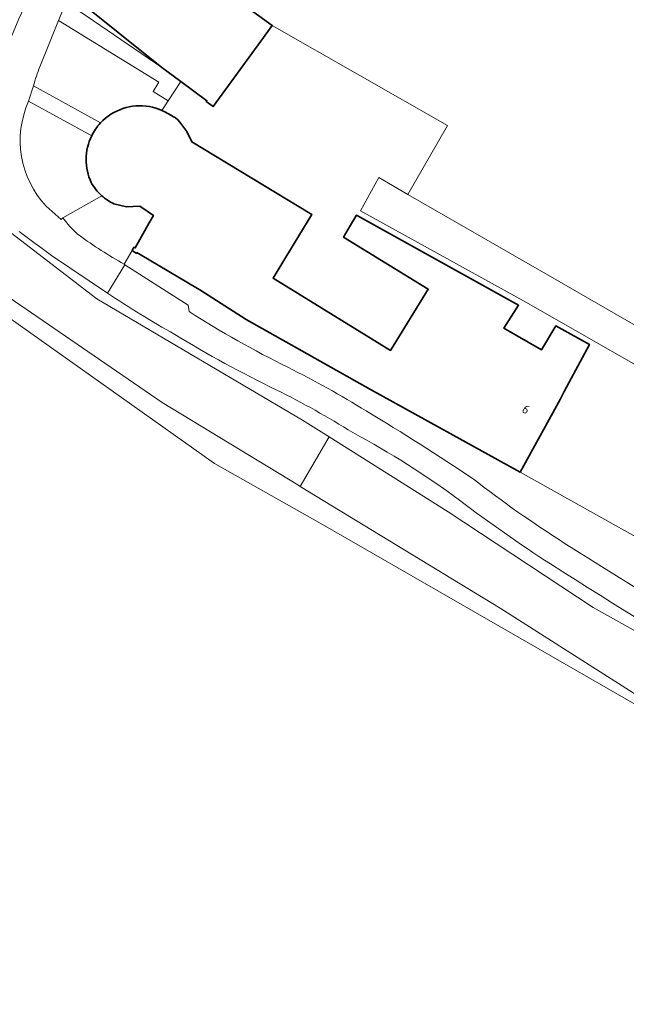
# Model space of a CAD drawing. Extents: x 184422 to 188298, y 343471 to 350189.
# Tile 226 of 256: x 186422 to 186483, y 347897 to 347995. Entities that reach past the tile are written whole.
import ezdxf
from ezdxf.enums import TextEntityAlignment as Align

# ---------------------------------------------------------------- set-up
doc = ezdxf.new("R2010")
doc.units = 0
for name, color, linetype, lineweight in [('B-WA-GR-BEPLANTING_CULTUUR_BOSPLANTSOEN-GV', 252, 'Continuous', 18), ('B-WA-GR-BOUWLAND-GV', 252, 'Continuous', 13), ('B-WA-OG-TERREIN_CULTUURSCHEIDING-GV', 252, 'Continuous', 18), ('B-WA-OG-TERREIN_ERF-GV', 252, 'Continuous', 18), ('B-WA-OG-WEG-GV', 252, 'Continuous', 18), ('B-WA-VH-ONVERHARD-GV', 252, 'Continuous', 18), ('B-WA-VH-VERHARDING_BEDRIJFSVLOERPLAAT-GV', 252, 'Continuous', 18), ('B-WA-VH-VERHARDING_BETONSTRAATSTEEN-GV', 252, 'Continuous', 18), ('B-WA-VH-VERHARDING_STRAATBAKSTEEN-GV', 252, 'Continuous', 18), ('B-WE-OG-BEBOUWING-GV', 250, 'Continuous', 35), ('B-WE-OG-BEBOUWING-T18', 10, 'Continuous', 18)]:
    doc.layers.add(name, color=color, linetype=linetype, lineweight=lineweight)
doc.styles.add('NLCS-ISO-M500-T18', font='NLCS-ISO.ttf', dxfattribs={"height": 0.9})

msp = doc.modelspace()

# ---------------------------------------------------------------- linework, layer by layer
at = {"layer": 'B-WA-GR-BEPLANTING_CULTUUR_BOSPLANTSOEN-GV', "flags": 128}
msp.add_lwpolyline([(186401.339, 347981.656), (186416.914, 347970.391), (186436.361, 347957.096), (186449.972, 347948.818), (186450.237, 347948.657), (186453.124, 347953.645), (186450.466, 347955.322), (186429.811, 347967.501), (186410.822, 347982.026), (186405.254, 347985.651)], close=True, dxfattribs=at)
msp.add_lwpolyline([(186401.339, 347981.656), (186416.914, 347970.391), (186436.361, 347957.096), (186449.972, 347948.818), (186450.237, 347948.657), (186453.124, 347953.645), (186450.466, 347955.322), (186429.811, 347967.501), (186410.822, 347982.026), (186405.254, 347985.651)], close=True, dxfattribs=at)
msp.add_lwpolyline([(186401.339, 347981.656), (186416.914, 347970.391), (186436.361, 347957.096), (186449.972, 347948.818), (186450.237, 347948.657), (186453.124, 347953.645), (186450.466, 347955.322), (186429.811, 347967.501), (186410.822, 347982.026), (186405.254, 347985.651)], close=True, dxfattribs=at)
at = {"layer": 'B-WA-GR-BOUWLAND-GV', "flags": 128}
msp.add_lwpolyline([(186536.868, 347895.53), (186524.683, 347903.164), (186515.645, 347908.282), (186492.093, 347922.073), (186452.479, 347944.849), (186441.606, 347950.957), (186391.776, 347986.271), (186365.301, 348002.694), (186274.033, 348051.195)], dxfattribs=at)
msp.add_lwpolyline([(186536.868, 347895.53), (186524.683, 347903.164), (186515.645, 347908.282), (186492.093, 347922.073), (186452.479, 347944.849), (186441.606, 347950.957), (186391.776, 347986.271), (186365.301, 348002.694), (186274.033, 348051.195)], dxfattribs=at)
msp.add_lwpolyline([(186536.868, 347895.53), (186524.683, 347903.164), (186515.645, 347908.282), (186492.093, 347922.073), (186452.479, 347944.849), (186441.606, 347950.957), (186391.776, 347986.271), (186365.301, 348002.694), (186274.033, 348051.195)], dxfattribs=at)
at = {"layer": 'B-WA-OG-TERREIN_CULTUURSCHEIDING-GV', "flags": 128}
for points in [[(186274.033, 348051.195), (186365.301, 348002.694), (186391.776, 347986.271), (186441.606, 347950.957), (186452.479, 347944.849), (186492.093, 347922.073), (186515.645, 347908.282), (186524.683, 347903.164), (186536.868, 347895.53)], [(186274.033, 348051.195), (186365.301, 348002.694), (186391.776, 347986.271), (186441.606, 347950.957), (186452.479, 347944.849), (186492.093, 347922.073), (186515.645, 347908.282), (186524.683, 347903.164), (186536.868, 347895.53)], [(186274.033, 348051.195), (186365.301, 348002.694), (186391.776, 347986.271), (186441.606, 347950.957), (186452.479, 347944.849), (186492.093, 347922.073), (186515.645, 347908.282), (186524.683, 347903.164), (186536.868, 347895.53)], [(186541.93, 347893.398), (186536.969, 347896.771), (186536.39, 347897.103), (186533.98, 347898.485), (186493.71, 347921.576), (186470.294, 347936.459), (186450.237, 347948.657), (186449.972, 347948.818), (186436.361, 347957.096), (186416.914, 347970.391), (186401.339, 347981.656), (186394.689, 347986.465), (186390.125, 347989.64), (186369.686, 348002.935), (186338.73, 348019.802), (186300.233, 348041.035)], [(186541.93, 347893.398), (186536.969, 347896.771), (186536.39, 347897.103), (186533.98, 347898.485), (186493.71, 347921.576), (186470.294, 347936.459), (186450.237, 347948.657), (186449.972, 347948.818), (186436.361, 347957.096), (186416.914, 347970.391), (186401.339, 347981.656), (186394.689, 347986.465), (186390.125, 347989.64), (186369.686, 348002.935), (186338.73, 348019.802), (186300.233, 348041.035)], [(186541.93, 347893.398), (186536.969, 347896.771), (186536.39, 347897.103), (186533.98, 347898.485), (186493.71, 347921.576), (186470.294, 347936.459), (186450.237, 347948.657), (186449.972, 347948.818), (186436.361, 347957.096), (186416.914, 347970.391), (186401.339, 347981.656), (186394.689, 347986.465), (186390.125, 347989.64), (186369.686, 348002.935), (186338.73, 348019.802), (186300.233, 348041.035)], [(186435.086, 347986.779), (186435.408, 347986.703), (186435.727, 347986.614), (186436.041, 347986.507), (186436.35, 347986.388), (186436.971, 347987.363), (186435.454, 347988.296), (186436.021, 347989.216), (186425.956, 347995.409), (186424.094, 347990.764)], [(186435.086, 347986.779), (186435.408, 347986.703), (186435.727, 347986.614), (186436.041, 347986.507), (186436.35, 347986.388), (186436.971, 347987.363), (186435.454, 347988.296), (186436.021, 347989.216), (186425.956, 347995.409), (186424.094, 347990.764)], [(186435.086, 347986.779), (186435.408, 347986.703), (186435.727, 347986.614), (186436.041, 347986.507), (186436.35, 347986.388), (186436.971, 347987.363), (186435.454, 347988.296), (186436.021, 347989.216), (186425.956, 347995.409), (186424.094, 347990.764)], [(186423.449, 347988.851), (186430.179, 347985.129)], [(186423.449, 347988.851), (186430.179, 347985.129)], [(186423.449, 347988.851), (186430.179, 347985.129)], [(186429.294, 347983.844), (186422.953, 347987.306)], [(186429.294, 347983.844), (186422.953, 347987.306)], [(186429.294, 347983.844), (186422.953, 347987.306)], [(186424.721, 347976.773), (186426.212, 347975.459), (186426.398, 347975.61), (186430.3, 347977.833)], [(186424.721, 347976.773), (186426.212, 347975.459), (186426.398, 347975.61), (186430.3, 347977.833)], [(186424.721, 347976.773), (186426.212, 347975.459), (186426.398, 347975.61), (186430.3, 347977.833)], [(186430.3, 347977.833), (186426.398, 347975.61), (186426.926, 347974.93)], [(186430.3, 347977.833), (186426.398, 347975.61), (186426.926, 347974.93)], [(186430.3, 347977.833), (186426.398, 347975.61), (186426.926, 347974.93)], [(186432.558, 347970.953), (186433.358, 347972.332), (186433.535, 347972.66), (186433.658, 347972.593), (186435.075, 347975.125), (186435.485, 347975.859), (186434.109, 347976.783), (186432.795, 347976.723), (186431.516, 347977.025)], [(186432.558, 347970.953), (186433.358, 347972.332), (186433.535, 347972.66), (186433.658, 347972.593), (186435.075, 347975.125), (186435.485, 347975.859), (186434.109, 347976.783), (186432.795, 347976.723), (186431.516, 347977.025)], [(186432.558, 347970.953), (186433.358, 347972.332), (186433.535, 347972.66), (186433.658, 347972.593), (186435.075, 347975.125), (186435.485, 347975.859), (186434.109, 347976.783), (186432.795, 347976.723), (186431.516, 347977.025)]]:
    msp.add_lwpolyline(points, dxfattribs=at)
msp.add_lwpolyline([(186428.508, 348001.276), (186426.716, 347997.246), (186436.342, 347990.702), (186427.891, 347997.478), (186429.844, 348000), (186429.965, 348000.156)], close=True, dxfattribs=at)
msp.add_lwpolyline([(186428.508, 348001.276), (186426.716, 347997.246), (186436.342, 347990.702), (186427.891, 347997.478), (186429.844, 348000), (186429.965, 348000.156)], close=True, dxfattribs=at)
msp.add_lwpolyline([(186428.508, 348001.276), (186426.716, 347997.246), (186436.342, 347990.702), (186427.891, 347997.478), (186429.844, 348000), (186429.965, 348000.156)], close=True, dxfattribs=at)
at = {"layer": 'B-WA-OG-TERREIN_CULTUURSCHEIDING-GV'}
for points in [[(186424.094, 347990.764, 0.030384), (186423.449, 347988.851)], [(186424.094, 347990.764, 0.030384), (186423.449, 347988.851)], [(186424.094, 347990.764, 0.030384), (186423.449, 347988.851)], [(186422.953, 347987.306, 0.302112), (186424.721, 347976.773)], [(186422.953, 347987.306, 0.302112), (186424.721, 347976.773)], [(186422.953, 347987.306, 0.302112), (186424.721, 347976.773)], [(186430.179, 347985.129, -0.254657), (186435.086, 347986.779)], [(186430.179, 347985.129, -0.254657), (186435.086, 347986.779)], [(186430.179, 347985.129, -0.254657), (186435.086, 347986.779)], [(186429.249, 347979.146, -0.228394), (186429.294, 347983.844)], [(186429.249, 347979.146, -0.228394), (186429.294, 347983.844)], [(186429.249, 347979.146, -0.228394), (186429.294, 347983.844)], [(186430.3, 347977.833, -0.082923), (186429.249, 347979.146)], [(186430.3, 347977.833, -0.082923), (186429.249, 347979.146)], [(186430.3, 347977.833, -0.082923), (186429.249, 347979.146)], [(186431.516, 347977.025, -0.072189), (186430.3, 347977.833)], [(186431.516, 347977.025, -0.072189), (186430.3, 347977.833)], [(186431.516, 347977.025, -0.072189), (186430.3, 347977.833)], [(186426.926, 347974.93, 0.047555), (186428.026, 347973.865)], [(186426.926, 347974.93, 0.047555), (186428.026, 347973.865)], [(186426.926, 347974.93, 0.047555), (186428.026, 347973.865)], [(186428.026, 347973.865, 0.028732), (186432.558, 347970.953)], [(186428.026, 347973.865, 0.028732), (186432.558, 347970.953)], [(186428.026, 347973.865, 0.028732), (186432.558, 347970.953)]]:
    msp.add_lwpolyline(points, format="xyb", dxfattribs=at)
at = {"layer": 'B-WA-OG-TERREIN_ERF-GV', "flags": 128}
msp.add_lwpolyline([(186434.407, 348012.168), (186435.835, 348011.296), (186433.883, 348005.216), (186443.385, 347997.858), (186447.421, 347994.907), (186465.028, 347984.884), (186461.044, 347977.964), (186474.251, 347970.362), (186500.331, 347955.328), (186503.709, 347953.365), (186513.234, 347969.755), (186543.553, 347955.939), (186565.214, 347945.192), (186572.89, 347940.603), (186573.934, 347941.602), (186577.212, 347944.755), (186517.543, 347970.771), (186528.184, 347997.546), (186448.525, 348045.002), (186447.477, 348042.431), (186447.584, 348042.37), (186446.236, 348039.045), (186439.583, 348023.957), (186436.69, 348017.276)], close=True, dxfattribs=at)
msp.add_lwpolyline([(186434.407, 348012.168), (186435.835, 348011.296), (186433.883, 348005.216), (186443.385, 347997.858), (186447.421, 347994.907), (186465.028, 347984.884), (186461.044, 347977.964), (186474.251, 347970.362), (186500.331, 347955.328), (186503.709, 347953.365), (186513.234, 347969.755), (186543.553, 347955.939), (186565.214, 347945.192), (186572.89, 347940.603), (186573.934, 347941.602), (186577.212, 347944.755), (186517.543, 347970.771), (186528.184, 347997.546), (186448.525, 348045.002), (186447.477, 348042.431), (186447.584, 348042.37), (186446.236, 348039.045), (186439.583, 348023.957), (186436.69, 348017.276)], close=True, dxfattribs=at)
msp.add_lwpolyline([(186434.407, 348012.168), (186435.835, 348011.296), (186433.883, 348005.216), (186443.385, 347997.858), (186447.421, 347994.907), (186465.028, 347984.884), (186461.044, 347977.964), (186474.251, 347970.362), (186500.331, 347955.328), (186503.709, 347953.365), (186513.234, 347969.755), (186543.553, 347955.939), (186565.214, 347945.192), (186572.89, 347940.603), (186573.934, 347941.602), (186577.212, 347944.755), (186517.543, 347970.771), (186528.184, 347997.546), (186448.525, 348045.002), (186447.477, 348042.431), (186447.584, 348042.37), (186446.236, 348039.045), (186439.583, 348023.957), (186436.69, 348017.276)], close=True, dxfattribs=at)
msp.add_lwpolyline([(186500.302, 347951.495), (186472.953, 347967.118), (186456.287, 347976.324), (186458.122, 347979.646), (186461.044, 347977.964), (186465.028, 347984.884), (186447.421, 347994.907), (186446.264, 347993.325), (186441.477, 347986.778), (186440.791, 347987.279), (186440.856, 347987.368), (186438.231, 347989.287), (186436.971, 347987.363), (186436.35, 347986.388), (186436.65, 347986.248), (186436.94, 347986.089), (186437.225, 347985.922), (186437.514, 347985.759), (186437.6, 347985.71), (186437.714, 347985.641), (186437.942, 347985.431), (186438.154, 347985.205), (186438.831, 347984.268), (186439.329, 347983.224), (186451.382, 347975.95), (186448.798, 347971.669), (186447.498, 347969.55), (186459.308, 347962.306), (186463.073, 347968.444), (186454.573, 347973.658), (186455.29, 347974.882), (186455.871, 347975.874), (186472.156, 347966.847), (186470.686, 347964.534), (186474.447, 347962.381), (186475.894, 347964.775), (186479.255, 347962.912), (186476.739, 347958.201), (186476.31, 347957.399), (186472.317, 347950.105), (186494.637, 347937.618)], dxfattribs=at)
msp.add_lwpolyline([(186500.302, 347951.495), (186472.953, 347967.118), (186456.287, 347976.324), (186458.122, 347979.646), (186461.044, 347977.964), (186465.028, 347984.884), (186447.421, 347994.907), (186446.264, 347993.325), (186441.477, 347986.778), (186440.791, 347987.279), (186440.856, 347987.368), (186438.231, 347989.287), (186436.971, 347987.363), (186436.35, 347986.388), (186436.65, 347986.248), (186436.94, 347986.089), (186437.225, 347985.922), (186437.514, 347985.759), (186437.6, 347985.71), (186437.714, 347985.641), (186437.942, 347985.431), (186438.154, 347985.205), (186438.831, 347984.268), (186439.329, 347983.224), (186451.382, 347975.95), (186448.798, 347971.669), (186447.498, 347969.55), (186459.308, 347962.306), (186463.073, 347968.444), (186454.573, 347973.658), (186455.29, 347974.882), (186455.871, 347975.874), (186472.156, 347966.847), (186470.686, 347964.534), (186474.447, 347962.381), (186475.894, 347964.775), (186479.255, 347962.912), (186476.739, 347958.201), (186476.31, 347957.399), (186472.317, 347950.105), (186494.637, 347937.618)], dxfattribs=at)
msp.add_lwpolyline([(186500.302, 347951.495), (186472.953, 347967.118), (186456.287, 347976.324), (186458.122, 347979.646), (186461.044, 347977.964), (186465.028, 347984.884), (186447.421, 347994.907), (186446.264, 347993.325), (186441.477, 347986.778), (186440.791, 347987.279), (186440.856, 347987.368), (186438.231, 347989.287), (186436.971, 347987.363), (186436.35, 347986.388), (186436.65, 347986.248), (186436.94, 347986.089), (186437.225, 347985.922), (186437.514, 347985.759), (186437.6, 347985.71), (186437.714, 347985.641), (186437.942, 347985.431), (186438.154, 347985.205), (186438.831, 347984.268), (186439.329, 347983.224), (186451.382, 347975.95), (186448.798, 347971.669), (186447.498, 347969.55), (186459.308, 347962.306), (186463.073, 347968.444), (186454.573, 347973.658), (186455.29, 347974.882), (186455.871, 347975.874), (186472.156, 347966.847), (186470.686, 347964.534), (186474.447, 347962.381), (186475.894, 347964.775), (186479.255, 347962.912), (186476.739, 347958.201), (186476.31, 347957.399), (186472.317, 347950.105), (186494.637, 347937.618)], dxfattribs=at)
at = {"layer": 'B-WA-OG-WEG-GV', "flags": 128}
for points in [[(186282.344, 348054.911), (186304.376, 348044.529), (186331.589, 348030.077), (186350.774, 348018.955), (186370.852, 348007.472), (186382.933, 348000), (186388.532, 347996.537), (186405.254, 347985.651), (186410.822, 347982.026), (186429.811, 347967.501), (186450.466, 347955.322), (186453.124, 347953.645), (186465.081, 347946.101), (186479.638, 347936.497), (186495.09, 347927.87), (186509.908, 347918.705), (186524.633, 347910.386), (186529.404, 347906.602), (186530.15, 347908.657)], [(186282.344, 348054.911), (186304.376, 348044.529), (186331.589, 348030.077), (186350.774, 348018.955), (186370.852, 348007.472), (186382.933, 348000), (186388.532, 347996.537), (186405.254, 347985.651), (186410.822, 347982.026), (186429.811, 347967.501), (186450.466, 347955.322), (186453.124, 347953.645), (186465.081, 347946.101), (186479.638, 347936.497), (186495.09, 347927.87), (186509.908, 347918.705), (186524.633, 347910.386), (186529.404, 347906.602), (186530.15, 347908.657)], [(186282.344, 348054.911), (186304.376, 348044.529), (186331.589, 348030.077), (186350.774, 348018.955), (186370.852, 348007.472), (186382.933, 348000), (186388.532, 347996.537), (186405.254, 347985.651), (186410.822, 347982.026), (186429.811, 347967.501), (186450.466, 347955.322), (186453.124, 347953.645), (186465.081, 347946.101), (186479.638, 347936.497), (186495.09, 347927.87), (186509.908, 347918.705), (186524.633, 347910.386), (186529.404, 347906.602), (186530.15, 347908.657)], [(186430.864, 347968.048), (186425.264, 347971.834)], [(186430.864, 347968.048), (186425.264, 347971.834)], [(186430.864, 347968.048), (186425.264, 347971.834)], [(186494.637, 347937.618), (186472.317, 347950.105), (186457.291, 347958.402), (186444.807, 347965.425), (186440.16, 347968.372), (186439.922, 347968.523), (186434.145, 347971.944), (186433.835, 347972.127), (186433.784, 347972.041), (186433.456, 347972.265), (186433.358, 347972.332), (186432.558, 347970.953), (186432.632, 347970.892), (186438.971, 347966.86), (186439.077, 347966.205)], [(186494.637, 347937.618), (186472.317, 347950.105), (186457.291, 347958.402), (186444.807, 347965.425), (186440.16, 347968.372), (186439.922, 347968.523), (186434.145, 347971.944), (186433.835, 347972.127), (186433.784, 347972.041), (186433.456, 347972.265), (186433.358, 347972.332), (186432.558, 347970.953), (186432.632, 347970.892), (186438.971, 347966.86), (186439.077, 347966.205)], [(186494.637, 347937.618), (186472.317, 347950.105), (186457.291, 347958.402), (186444.807, 347965.425), (186440.16, 347968.372), (186439.922, 347968.523), (186434.145, 347971.944), (186433.835, 347972.127), (186433.784, 347972.041), (186433.456, 347972.265), (186433.358, 347972.332), (186432.558, 347970.953), (186432.632, 347970.892), (186438.971, 347966.86), (186439.077, 347966.205)]]:
    msp.add_lwpolyline(points, dxfattribs=at)
at = {"layer": 'B-WA-OG-WEG-GV'}
for points in [[(186425.264, 347971.834, -0.004802), (186422.011, 347974.232)], [(186425.264, 347971.834, -0.004802), (186422.011, 347974.232)], [(186425.264, 347971.834, -0.004802), (186422.011, 347974.232)], [(186437.635, 347963.92, -0.018358), (186430.864, 347968.048)], [(186437.635, 347963.92, -0.018358), (186430.864, 347968.048)], [(186437.635, 347963.92, -0.018358), (186430.864, 347968.048)], [(186439.077, 347966.205, 0.025626), (186448.969, 347960.611)], [(186439.077, 347966.205, 0.025626), (186448.969, 347960.611)], [(186439.077, 347966.205, 0.025626), (186448.969, 347960.611)], [(186447.829, 347958.351, -0.02481), (186437.635, 347963.92)], [(186447.829, 347958.351, -0.02481), (186437.635, 347963.92)], [(186447.829, 347958.351, -0.02481), (186437.635, 347963.92)], [(186448.969, 347960.611, -0.025076), (186456.855, 347956.23)], [(186448.969, 347960.611, -0.025076), (186456.855, 347956.23)], [(186448.969, 347960.611, -0.025076), (186456.855, 347956.23)], [(186455.525, 347954.059, 0.023962), (186447.829, 347958.351)], [(186455.525, 347954.059, 0.023962), (186447.829, 347958.351)], [(186455.525, 347954.059, 0.023962), (186447.829, 347958.351)], [(186456.855, 347956.23, -0.012824), (186467.592, 347949.408)], [(186456.855, 347956.23, -0.012824), (186467.592, 347949.408)], [(186456.855, 347956.23, -0.012824), (186467.592, 347949.408)], [(186466.222, 347947.281, 0.036636), (186455.525, 347954.059)], [(186466.222, 347947.281, 0.036636), (186455.525, 347954.059)], [(186466.222, 347947.281, 0.036636), (186455.525, 347954.059)], [(186467.592, 347949.408, 0.022251), (186476.731, 347942.978)], [(186467.592, 347949.408, 0.022251), (186476.731, 347942.978)], [(186467.592, 347949.408, 0.022251), (186476.731, 347942.978)], [(186475.347, 347940.884, -0.019738), (186466.222, 347947.281)], [(186475.347, 347940.884, -0.019738), (186466.222, 347947.281)], [(186475.347, 347940.884, -0.019738), (186466.222, 347947.281)], [(186476.731, 347942.978, 0.012911), (186517.096, 347918.959)], [(186476.731, 347942.978, 0.012911), (186517.096, 347918.959)], [(186476.731, 347942.978, 0.012911), (186517.096, 347918.959)], [(186515.83, 347916.759, -0.014535), (186475.347, 347940.884)], [(186515.83, 347916.759, -0.014535), (186475.347, 347940.884)], [(186515.83, 347916.759, -0.014535), (186475.347, 347940.884)]]:
    msp.add_lwpolyline(points, format="xyb", dxfattribs=at)
at = {"layer": 'B-WA-OG-WEG-GV', "flags": 128}
msp.add_lwpolyline([(186453.124, 347953.645), (186450.237, 347948.657), (186470.294, 347936.459), (186493.71, 347921.576), (186533.98, 347898.485), (186536.39, 347897.103), (186537.893, 347899.325), (186532.998, 347904.961), (186529.404, 347906.602), (186524.633, 347910.386), (186509.908, 347918.705), (186495.09, 347927.87), (186479.638, 347936.497), (186465.081, 347946.101)], close=True, dxfattribs=at)
msp.add_lwpolyline([(186453.124, 347953.645), (186450.237, 347948.657), (186470.294, 347936.459), (186493.71, 347921.576), (186533.98, 347898.485), (186536.39, 347897.103), (186537.893, 347899.325), (186532.998, 347904.961), (186529.404, 347906.602), (186524.633, 347910.386), (186509.908, 347918.705), (186495.09, 347927.87), (186479.638, 347936.497), (186465.081, 347946.101)], close=True, dxfattribs=at)
msp.add_lwpolyline([(186453.124, 347953.645), (186450.237, 347948.657), (186470.294, 347936.459), (186493.71, 347921.576), (186533.98, 347898.485), (186536.39, 347897.103), (186537.893, 347899.325), (186532.998, 347904.961), (186529.404, 347906.602), (186524.633, 347910.386), (186509.908, 347918.705), (186495.09, 347927.87), (186479.638, 347936.497), (186465.081, 347946.101)], close=True, dxfattribs=at)
at = {"layer": 'B-WA-VH-ONVERHARD-GV', "flags": 128}
msp.add_lwpolyline([(186439.077, 347966.205), (186438.971, 347966.86), (186432.632, 347970.892), (186430.864, 347968.048)], dxfattribs=at)
msp.add_lwpolyline([(186439.077, 347966.205), (186438.971, 347966.86), (186432.632, 347970.892), (186430.864, 347968.048)], dxfattribs=at)
msp.add_lwpolyline([(186439.077, 347966.205), (186438.971, 347966.86), (186432.632, 347970.892), (186430.864, 347968.048)], dxfattribs=at)
at = {"layer": 'B-WA-VH-ONVERHARD-GV'}
for points in [[(186430.864, 347968.048, 0.018358), (186437.635, 347963.92)], [(186430.864, 347968.048, 0.018358), (186437.635, 347963.92)], [(186430.864, 347968.048, 0.018358), (186437.635, 347963.92)], [(186448.969, 347960.611, -0.025626), (186439.077, 347966.205)], [(186448.969, 347960.611, -0.025626), (186439.077, 347966.205)], [(186448.969, 347960.611, -0.025626), (186439.077, 347966.205)], [(186437.635, 347963.92, 0.02481), (186447.829, 347958.351)], [(186437.635, 347963.92, 0.02481), (186447.829, 347958.351)], [(186437.635, 347963.92, 0.02481), (186447.829, 347958.351)], [(186456.855, 347956.23, 0.025076), (186448.969, 347960.611)], [(186456.855, 347956.23, 0.025076), (186448.969, 347960.611)], [(186456.855, 347956.23, 0.025076), (186448.969, 347960.611)], [(186447.829, 347958.351, -0.023962), (186455.525, 347954.059)], [(186447.829, 347958.351, -0.023962), (186455.525, 347954.059)], [(186447.829, 347958.351, -0.023962), (186455.525, 347954.059)], [(186467.592, 347949.408, 0.012824), (186456.855, 347956.23)], [(186467.592, 347949.408, 0.012824), (186456.855, 347956.23)], [(186467.592, 347949.408, 0.012824), (186456.855, 347956.23)], [(186455.525, 347954.059, -0.036636), (186466.222, 347947.281)], [(186455.525, 347954.059, -0.036636), (186466.222, 347947.281)], [(186455.525, 347954.059, -0.036636), (186466.222, 347947.281)], [(186476.731, 347942.978, -0.022251), (186467.592, 347949.408)], [(186476.731, 347942.978, -0.022251), (186467.592, 347949.408)], [(186476.731, 347942.978, -0.022251), (186467.592, 347949.408)], [(186466.222, 347947.281, 0.019738), (186475.347, 347940.884)], [(186466.222, 347947.281, 0.019738), (186475.347, 347940.884)], [(186466.222, 347947.281, 0.019738), (186475.347, 347940.884)], [(186517.096, 347918.959, -0.012911), (186476.731, 347942.978)], [(186517.096, 347918.959, -0.012911), (186476.731, 347942.978)], [(186517.096, 347918.959, -0.012911), (186476.731, 347942.978)], [(186475.347, 347940.884, 0.014535), (186515.83, 347916.759)], [(186475.347, 347940.884, 0.014535), (186515.83, 347916.759)], [(186475.347, 347940.884, 0.014535), (186515.83, 347916.759)]]:
    msp.add_lwpolyline(points, format="xyb", dxfattribs=at)
at = {"layer": 'B-WA-VH-VERHARDING_BEDRIJFSVLOERPLAAT-GV', "flags": 128}
msp.add_lwpolyline([(186553.681, 347920.596), (186547.877, 347925.036), (186544.19, 347927.857), (186536.505, 347933.637), (186529.005, 347938.685), (186519.591, 347944.135), (186508.94, 347950.325), (186503.709, 347953.365), (186500.331, 347955.328), (186474.251, 347970.362), (186461.044, 347977.964), (186458.122, 347979.646), (186456.287, 347976.324), (186472.953, 347967.118), (186500.302, 347951.495), (186500.662, 347951.287), (186506.544, 347947.869), (186520.15, 347939.963), (186530.931, 347933.689), (186540.619, 347926.398), (186543.427, 347922.969)], dxfattribs=at)
msp.add_lwpolyline([(186553.681, 347920.596), (186547.877, 347925.036), (186544.19, 347927.857), (186536.505, 347933.637), (186529.005, 347938.685), (186519.591, 347944.135), (186508.94, 347950.325), (186503.709, 347953.365), (186500.331, 347955.328), (186474.251, 347970.362), (186461.044, 347977.964), (186458.122, 347979.646), (186456.287, 347976.324), (186472.953, 347967.118), (186500.302, 347951.495), (186500.662, 347951.287), (186506.544, 347947.869), (186520.15, 347939.963), (186530.931, 347933.689), (186540.619, 347926.398), (186543.427, 347922.969)], dxfattribs=at)
msp.add_lwpolyline([(186553.681, 347920.596), (186547.877, 347925.036), (186544.19, 347927.857), (186536.505, 347933.637), (186529.005, 347938.685), (186519.591, 347944.135), (186508.94, 347950.325), (186503.709, 347953.365), (186500.331, 347955.328), (186474.251, 347970.362), (186461.044, 347977.964), (186458.122, 347979.646), (186456.287, 347976.324), (186472.953, 347967.118), (186500.302, 347951.495), (186500.662, 347951.287), (186506.544, 347947.869), (186520.15, 347939.963), (186530.931, 347933.689), (186540.619, 347926.398), (186543.427, 347922.969)], dxfattribs=at)
at = {"layer": 'B-WA-VH-VERHARDING_BETONSTRAATSTEEN-GV', "flags": 128}
for points in [[(186424.094, 347990.764), (186425.956, 347995.409), (186426.716, 347997.246), (186428.508, 348001.276), (186428.441, 348001.31), (186430.299, 348004.285), (186429.945, 348004.45), (186426.853, 348006.026), (186421.964, 347995.581), (186419.067, 347988.649)], [(186424.094, 347990.764), (186425.956, 347995.409), (186426.716, 347997.246), (186428.508, 348001.276), (186428.441, 348001.31), (186430.299, 348004.285), (186429.945, 348004.45), (186426.853, 348006.026), (186421.964, 347995.581), (186419.067, 347988.649)], [(186424.094, 347990.764), (186425.956, 347995.409), (186426.716, 347997.246), (186428.508, 348001.276), (186428.441, 348001.31), (186430.299, 348004.285), (186429.945, 348004.45), (186426.853, 348006.026), (186421.964, 347995.581), (186419.067, 347988.649)], [(186422.953, 347987.306), (186423.449, 347988.851)], [(186422.953, 347987.306), (186423.449, 347988.851)], [(186422.953, 347987.306), (186423.449, 347988.851)], [(186426.926, 347974.93), (186426.398, 347975.61), (186426.212, 347975.459), (186424.721, 347976.773)], [(186426.926, 347974.93), (186426.398, 347975.61), (186426.212, 347975.459), (186424.721, 347976.773)], [(186426.926, 347974.93), (186426.398, 347975.61), (186426.212, 347975.459), (186424.721, 347976.773)], [(186425.264, 347971.834), (186430.864, 347968.048), (186432.632, 347970.892), (186432.558, 347970.953)], [(186425.264, 347971.834), (186430.864, 347968.048), (186432.632, 347970.892), (186432.558, 347970.953)], [(186425.264, 347971.834), (186430.864, 347968.048), (186432.632, 347970.892), (186432.558, 347970.953)]]:
    msp.add_lwpolyline(points, dxfattribs=at)
at = {"layer": 'B-WA-VH-VERHARDING_BETONSTRAATSTEEN-GV'}
for points in [[(186423.449, 347988.851, -0.030384), (186424.094, 347990.764)], [(186423.449, 347988.851, -0.030384), (186424.094, 347990.764)], [(186423.449, 347988.851, -0.030384), (186424.094, 347990.764)], [(186424.721, 347976.773, -0.302112), (186422.953, 347987.306)], [(186424.721, 347976.773, -0.302112), (186422.953, 347987.306)], [(186424.721, 347976.773, -0.302112), (186422.953, 347987.306)], [(186428.026, 347973.865, -0.047555), (186426.926, 347974.93)], [(186428.026, 347973.865, -0.047555), (186426.926, 347974.93)], [(186428.026, 347973.865, -0.047555), (186426.926, 347974.93)], [(186422.011, 347974.232, 0.004802), (186425.264, 347971.834)], [(186422.011, 347974.232, 0.004802), (186425.264, 347971.834)], [(186422.011, 347974.232, 0.004802), (186425.264, 347971.834)], [(186432.558, 347970.953, -0.028732), (186428.026, 347973.865)], [(186432.558, 347970.953, -0.028732), (186428.026, 347973.865)], [(186432.558, 347970.953, -0.028732), (186428.026, 347973.865)]]:
    msp.add_lwpolyline(points, format="xyb", dxfattribs=at)
at = {"layer": 'B-WA-VH-VERHARDING_STRAATBAKSTEEN-GV', "flags": 128}
msp.add_lwpolyline([(186426.716, 347997.246), (186425.956, 347995.409), (186436.021, 347989.216), (186435.454, 347988.296), (186436.971, 347987.363), (186438.231, 347989.287), (186436.82, 347990.319), (186436.342, 347990.702)], close=True, dxfattribs=at)
msp.add_lwpolyline([(186426.716, 347997.246), (186425.956, 347995.409), (186436.021, 347989.216), (186435.454, 347988.296), (186436.971, 347987.363), (186438.231, 347989.287), (186436.82, 347990.319), (186436.342, 347990.702)], close=True, dxfattribs=at)
msp.add_lwpolyline([(186426.716, 347997.246), (186425.956, 347995.409), (186436.021, 347989.216), (186435.454, 347988.296), (186436.971, 347987.363), (186438.231, 347989.287), (186436.82, 347990.319), (186436.342, 347990.702)], close=True, dxfattribs=at)
for points in [[(186423.449, 347988.851), (186422.953, 347987.306), (186429.294, 347983.844)], [(186423.449, 347988.851), (186422.953, 347987.306), (186429.294, 347983.844)], [(186423.449, 347988.851), (186422.953, 347987.306), (186429.294, 347983.844)], [(186430.179, 347985.129), (186423.449, 347988.851)], [(186430.179, 347985.129), (186423.449, 347988.851)], [(186430.179, 347985.129), (186423.449, 347988.851)]]:
    msp.add_lwpolyline(points, dxfattribs=at)
at = {"layer": 'B-WA-VH-VERHARDING_STRAATBAKSTEEN-GV'}
msp.add_lwpolyline([(186429.294, 347983.844, -0.071992), (186430.179, 347985.129)], format="xyb", dxfattribs=at)
msp.add_lwpolyline([(186429.294, 347983.844, -0.071992), (186430.179, 347985.129)], format="xyb", dxfattribs=at)
msp.add_lwpolyline([(186429.294, 347983.844, -0.071992), (186430.179, 347985.129)], format="xyb", dxfattribs=at)
at = {"layer": 'B-WE-OG-BEBOUWING-GV', "flags": 128}
msp.add_lwpolyline([(186438.231, 347989.287), (186440.856, 347987.368), (186440.791, 347987.279), (186441.477, 347986.778), (186446.264, 347993.325), (186447.421, 347994.907), (186443.385, 347997.858), (186433.883, 348005.216), (186432.132, 348002.955), (186429.965, 348000.156), (186429.844, 348000), (186427.891, 347997.478), (186436.342, 347990.702), (186436.82, 347990.319)], close=True, dxfattribs=at)
msp.add_lwpolyline([(186438.231, 347989.287), (186440.856, 347987.368), (186440.791, 347987.279), (186441.477, 347986.778), (186446.264, 347993.325), (186447.421, 347994.907), (186443.385, 347997.858), (186433.883, 348005.216), (186432.132, 348002.955), (186429.965, 348000.156), (186429.844, 348000), (186427.891, 347997.478), (186436.342, 347990.702), (186436.82, 347990.319)], close=True, dxfattribs=at)
msp.add_lwpolyline([(186438.231, 347989.287), (186440.856, 347987.368), (186440.791, 347987.279), (186441.477, 347986.778), (186446.264, 347993.325), (186447.421, 347994.907), (186443.385, 347997.858), (186433.883, 348005.216), (186432.132, 348002.955), (186429.965, 348000.156), (186429.844, 348000), (186427.891, 347997.478), (186436.342, 347990.702), (186436.82, 347990.319)], close=True, dxfattribs=at)
for points in [[(186435.086, 347986.779, 0.254657), (186430.179, 347985.129)], [(186435.086, 347986.779, 0.254657), (186430.179, 347985.129)], [(186435.086, 347986.779, 0.254657), (186430.179, 347985.129)], [(186430.179, 347985.129, 0.071992), (186429.294, 347983.844)], [(186430.179, 347985.129, 0.071992), (186429.294, 347983.844)], [(186430.179, 347985.129, 0.071992), (186429.294, 347983.844)], [(186429.294, 347983.844, 0.228394), (186429.249, 347979.146)], [(186429.294, 347983.844, 0.228394), (186429.249, 347979.146)], [(186429.294, 347983.844, 0.228394), (186429.249, 347979.146)], [(186429.249, 347979.146, 0.082923), (186430.3, 347977.833)], [(186429.249, 347979.146, 0.082923), (186430.3, 347977.833)], [(186429.249, 347979.146, 0.082923), (186430.3, 347977.833)], [(186430.3, 347977.833, 0.072189), (186431.516, 347977.025)], [(186430.3, 347977.833, 0.072189), (186431.516, 347977.025)], [(186430.3, 347977.833, 0.072189), (186431.516, 347977.025)]]:
    msp.add_lwpolyline(points, format="xyb", dxfattribs=at)
for points in [[(186436.35, 347986.388), (186436.041, 347986.507), (186435.727, 347986.614), (186435.408, 347986.703), (186435.086, 347986.779)], [(186436.35, 347986.388), (186436.041, 347986.507), (186435.727, 347986.614), (186435.408, 347986.703), (186435.086, 347986.779)], [(186436.35, 347986.388), (186436.041, 347986.507), (186435.727, 347986.614), (186435.408, 347986.703), (186435.086, 347986.779)], [(186431.516, 347977.025), (186432.795, 347976.723), (186434.109, 347976.783), (186435.485, 347975.859), (186435.075, 347975.125), (186433.658, 347972.593), (186433.535, 347972.66), (186433.358, 347972.332), (186433.456, 347972.265), (186433.784, 347972.041), (186433.835, 347972.127), (186434.145, 347971.944), (186439.922, 347968.523), (186440.16, 347968.372), (186444.807, 347965.425), (186457.291, 347958.402), (186472.317, 347950.105), (186476.31, 347957.399), (186476.739, 347958.201), (186479.255, 347962.912), (186475.894, 347964.775), (186474.447, 347962.381), (186470.686, 347964.534), (186472.156, 347966.847), (186455.871, 347975.874), (186455.29, 347974.882), (186454.573, 347973.658), (186463.073, 347968.444), (186459.308, 347962.306), (186447.498, 347969.55), (186448.798, 347971.669), (186451.382, 347975.95), (186439.329, 347983.224), (186438.831, 347984.268), (186438.154, 347985.205), (186437.942, 347985.431), (186437.714, 347985.641), (186437.6, 347985.71), (186437.514, 347985.759), (186437.225, 347985.922), (186436.94, 347986.089), (186436.65, 347986.248), (186436.35, 347986.388)], [(186431.516, 347977.025), (186432.795, 347976.723), (186434.109, 347976.783), (186435.485, 347975.859), (186435.075, 347975.125), (186433.658, 347972.593), (186433.535, 347972.66), (186433.358, 347972.332), (186433.456, 347972.265), (186433.784, 347972.041), (186433.835, 347972.127), (186434.145, 347971.944), (186439.922, 347968.523), (186440.16, 347968.372), (186444.807, 347965.425), (186457.291, 347958.402), (186472.317, 347950.105), (186476.31, 347957.399), (186476.739, 347958.201), (186479.255, 347962.912), (186475.894, 347964.775), (186474.447, 347962.381), (186470.686, 347964.534), (186472.156, 347966.847), (186455.871, 347975.874), (186455.29, 347974.882), (186454.573, 347973.658), (186463.073, 347968.444), (186459.308, 347962.306), (186447.498, 347969.55), (186448.798, 347971.669), (186451.382, 347975.95), (186439.329, 347983.224), (186438.831, 347984.268), (186438.154, 347985.205), (186437.942, 347985.431), (186437.714, 347985.641), (186437.6, 347985.71), (186437.514, 347985.759), (186437.225, 347985.922), (186436.94, 347986.089), (186436.65, 347986.248), (186436.35, 347986.388)], [(186431.516, 347977.025), (186432.795, 347976.723), (186434.109, 347976.783), (186435.485, 347975.859), (186435.075, 347975.125), (186433.658, 347972.593), (186433.535, 347972.66), (186433.358, 347972.332), (186433.456, 347972.265), (186433.784, 347972.041), (186433.835, 347972.127), (186434.145, 347971.944), (186439.922, 347968.523), (186440.16, 347968.372), (186444.807, 347965.425), (186457.291, 347958.402), (186472.317, 347950.105), (186476.31, 347957.399), (186476.739, 347958.201), (186479.255, 347962.912), (186475.894, 347964.775), (186474.447, 347962.381), (186470.686, 347964.534), (186472.156, 347966.847), (186455.871, 347975.874), (186455.29, 347974.882), (186454.573, 347973.658), (186463.073, 347968.444), (186459.308, 347962.306), (186447.498, 347969.55), (186448.798, 347971.669), (186451.382, 347975.95), (186439.329, 347983.224), (186438.831, 347984.268), (186438.154, 347985.205), (186437.942, 347985.431), (186437.714, 347985.641), (186437.6, 347985.71), (186437.514, 347985.759), (186437.225, 347985.922), (186436.94, 347986.089), (186436.65, 347986.248), (186436.35, 347986.388)]]:
    msp.add_lwpolyline(points, dxfattribs=at)

# ---------------------------------------------------------------- texts
at = {"layer": 'B-WE-OG-BEBOUWING-T18', "style": 'NLCS-ISO-M500-T18'}
msp.add_text('6', height=0.9, rotation=327.1, dxfattribs=at).set_placement((186472.904, 347956.396), align=Align.MIDDLE)
msp.add_text('6', height=0.9, rotation=327.1, dxfattribs=at).set_placement((186472.904, 347956.396), align=Align.MIDDLE)
msp.add_text('6', height=0.9, rotation=327.1, dxfattribs=at).set_placement((186472.904, 347956.396), align=Align.MIDDLE)

doc.saveas('drawing.dxf')
